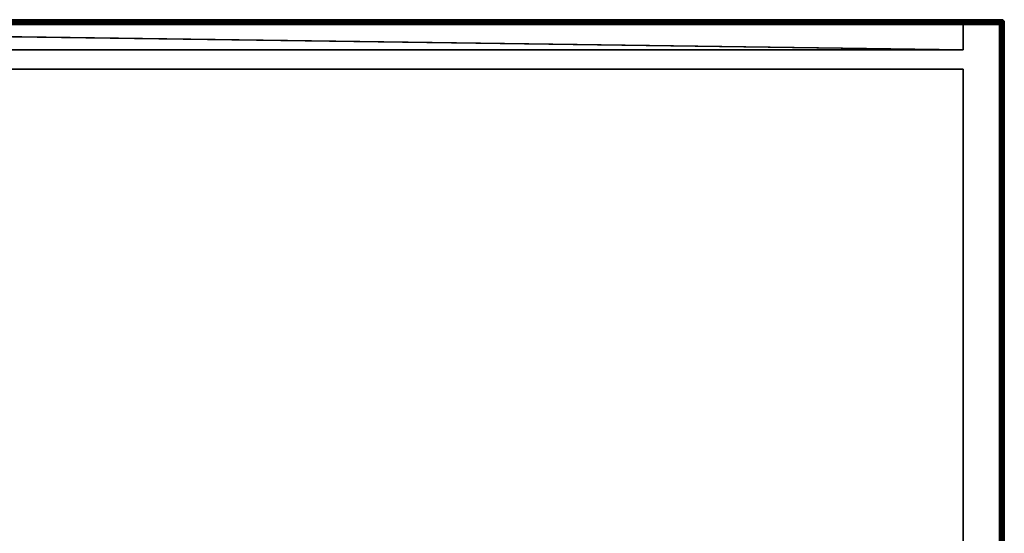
# Model space of a CAD drawing. Header units: millimetres. Extents: x -10 to 800, y -425 to 10.
# Tile 5 of 5: x 393 to 800, y -213 to 0. Entities that reach past the tile are written whole.
import ezdxf

# ---------------------------------------------------------------- set-up
doc = ezdxf.new("R2010")
doc.units = ezdxf.units.MM
doc.header["$MEASUREMENT"] = 0
for name, color, linetype, lineweight in [('0 Misc', 7, 'Continuous', 35), ('10 Raster Images', 7, 'Continuous', 35), ('5 Hatches', 7, 'Continuous', 35)]:
    doc.layers.add(name, color=color, linetype=linetype, lineweight=lineweight)

msp = doc.modelspace()

# ---------------------------------------------------------------- linework, layer by layer
at = {"layer": '0 Misc', "color": 160, "linetype": 'Continuous', "lineweight": 25}
for p, q in [((1, 0, 724.5), (799, 0, 724.5)), ((799, 0, 744.5), (1, 0, 744.5)), ((1, -1, 745.5), (799, -1, 745.5)), ((2, -1, 1), (798, -1, 1)), ((798, -2), (2, -2)), ((784, -1, 15), (16, -1, 15)), ((784, -1, 723.5), (16, -1, 723.5)), ((798, -1, 1), (16, -1, 15)), ((16.16, -1.01, 723.5), (784, -1, 723.5)), ((16.45, -1.11, 723.5), (784, -1, 723.5)), ((16.71, -1.29, 723.5), (784, -1, 723.5)), ((16.89, -1.55, 723.5), (784, -1, 723.5)), ((16.99, -1.84, 723.5), (784, -1, 723.5)), ((17, -2, 723.5), (784, -1, 723.5)), ((17, -2, 723.5), (783.84, -1.01, 723.5)), ((17, -2, 723.5), (783.55, -1.11, 723.5)), ((17, -2, 723.5), (783.29, -1.29, 723.5)), ((17, -2, 723.5), (783.11, -1.55, 723.5)), ((17, -2, 723.5), (783.01, -1.84, 723.5)), ((17, -2, 16), (783, -2, 16)), ((17, -2, 723.5), (783, -2, 723.5)), ((783, -12.5, 723.5), (17, -2, 723.5)), ((783, -2, 723.5), (783, -12.5, 723.5)), ((783, -2, 16), (783, -12.5, 16)), ((783, -2, 16), (783, -2, 723.5)), ((784, -1, 723.5), (784, -1, 15)), ((798, -1, 723.5), (784, -1, 723.5)), ((798, -1, 723.5), (784, -1, 15)), ((784, -1, 15), (798, -1, 1)), ((798, -1, 1), (798, -1, 723.5)), ((798, -398), (798, -2)), ((799, 0, 724.5), (799, 0, 744.5)), ((799, -1, 745.5), (799, -399, 745.5)), ((799, -2, 723.5), (799, -2, 1)), ((799, -2, 1), (799, -398, 1)), ((799, -398, 723.5), (799, -2, 723.5)), ((800, -1, 744.5), (800, -1, 724.5)), ((800, -1, 724.5), (800, -399, 724.5)), ((800, -399, 744.5), (800, -1, 744.5)), ((783, -12.5, 723.5), (17, -12.5, 723.5)), ((17, -12.5, 16), (783, -12.5, 16)), ((783, -12.5, 16), (783, -12.5, 723.5)), ((783, -20.5, 16), (17, -20.5, 16)), ((17, -20.5, 723.5), (783, -20.5, 723.5)), ((783, -20.5, 16), (783, -345, 16)), ((783, -20.5, 723.5), (783, -20.5, 16)), ((783, -20.5, 723.5), (783, -345, 723.5))]:
    msp.add_line(p, q, dxfattribs=at).dxf.unprotected_set("ltscale", 0)
at = {"layer": '0 Misc', "color": 160, "linetype": 'Continuous', "lineweight": 25, "extrusion": (0.654654, 0, 0.755929)}
msp.add_arc((-2, -582.83, 524.59), 1.41, 0, 90, dxfattribs=at).dxf.unprotected_set("ltscale", 0)
at = {"layer": '0 Misc', "color": 160, "linetype": 'Continuous', "lineweight": 25}
for centre, start, end in [((784, -2, 723.5), 90, 180), ((798, -2, 1), 0, 90), ((799, -1, 724.5), 0, 90)]:
    msp.add_arc(centre, 1, start, end, dxfattribs=at).dxf.unprotected_set("ltscale", 0)
at = {"layer": '0 Misc', "color": 160, "linetype": 'Continuous', "lineweight": 25, "extrusion": (-1, 0, 0)}
for centre, start, end in [((2, 1, -798), 180, 270), ((1, 744.5, -799), 90, 180), ((1, 724.5, -799), 180, 270)]:
    msp.add_arc(centre, 1, start, end, dxfattribs=at).dxf.unprotected_set("ltscale", 0)
at = {"layer": '0 Misc', "color": 160, "linetype": 'Continuous', "lineweight": 25, "extrusion": (0, -1, 0)}
for centre, start, end in [((798, 1, 2), 270, 0), ((799, 744.5, 1), 0, 90), ((799, 724.5, 1), 270, 0)]:
    msp.add_arc(centre, 1, start, end, dxfattribs=at).dxf.unprotected_set("ltscale", 0)
at = {"layer": '0 Misc', "color": 160, "linetype": 'Continuous', "lineweight": 25, "extrusion": (0.654654, -0.755929, 0)}
msp.add_arc((603.33, 724.5, 523.82), 1.41, 246.6308, 270, dxfattribs=at).dxf.unprotected_set("ltscale", 0)
at = {"layer": '0 Misc', "color": 160, "linetype": 'Continuous', "lineweight": 25, "extrusion": (0, 0, -1)}
msp.add_arc((-799, -1, -744.5), 1, 90, 180, dxfattribs=at).dxf.unprotected_set("ltscale", 0)
at = {"layer": '0 Misc', "color": 7, "lineweight": 25}
for points, invisible_edges in [([(799, 0, 724.5), (1, -0.08, 724.12), (1, 0, 724.5)], 1), ([(799, 0, 724.5), (799, -0.08, 724.12), (1, -0.08, 724.12)], 12), ([(799, 0, 744.5), (1, -0.08, 744.88), (799, -0.08, 744.88)], 1), ([(799, 0, 744.5), (1, 0, 744.5), (1, -0.08, 744.88)], 12), ([(1, 0, 744.5), (799, 0, 724.5), (1, 0, 724.5)], 1), ([(1, 0, 744.5), (799, 0, 744.5), (799, 0, 724.5)], 12), ([(799, -0.08, 724.12), (1, -0.29, 723.79), (1, -0.08, 724.12)], 1), ([(799, -0.08, 724.12), (799, -0.29, 723.79), (1, -0.29, 723.79)], 12), ([(1, -0.29, 745.21), (799, -0.08, 744.88), (1, -0.08, 744.88)], 1), ([(1, -0.29, 745.21), (799, -0.29, 745.21), (799, -0.08, 744.88)], 12), ([(799, -0.29, 723.79), (1, -0.62, 723.58), (1, -0.29, 723.79)], 1), ([(799, -0.29, 723.79), (799, -0.62, 723.58), (1, -0.62, 723.58)], 12), ([(1, -0.62, 745.42), (799, -0.29, 745.21), (1, -0.29, 745.21)], 1), ([(1, -0.62, 745.42), (799, -0.62, 745.42), (799, -0.29, 745.21)], 12), ([(799, -0.62, 723.58), (2, -1, 723.5), (1, -0.62, 723.58)], 12), ([(1, -1, 745.5), (799, -0.62, 745.42), (1, -0.62, 745.42)], 1), ([(1, -1, 745.5), (799, -1, 745.5), (799, -0.62, 745.42)], 12), ([(1, -399, 745.5), (799, -1, 745.5), (1, -1, 745.5)], 1), ([(1, -399, 745.5), (799, -399, 745.5), (799, -1, 745.5)], 12), ([(799, -0.62, 723.58), (16, -1, 723.5), (2, -1, 723.5)], 12), ([(2, -1, 1), (798, -1.08, 0.62), (2, -1.08, 0.62)], 1), ([(2, -1, 1), (798, -1, 1), (798, -1.08, 0.62)], 12), ([(798, -1.29, 0.29), (2, -1.08, 0.62), (798, -1.08, 0.62)], 1), ([(798, -1.29, 0.29), (2, -1.29, 0.29), (2, -1.08, 0.62)], 12), ([(798, -1.62, 0.08), (2, -1.29, 0.29), (798, -1.29, 0.29)], 1), ([(798, -1.62, 0.08), (2, -1.62, 0.08), (2, -1.29, 0.29)], 12), ([(798, -2), (2, -1.62, 0.08), (798, -1.62, 0.08)], 1), ([(798, -2), (2, -2), (2, -1.62, 0.08)], 12), ([(2, -2), (798, -398), (2, -398)], 1), ([(2, -2), (798, -2), (798, -398)], 12), ([(784, -1, 15), (16, -1, 15), (16.38, -1.08, 15.38)], 1), ([(784, -1, 15), (16.38, -1.08, 15.38), (783.62, -1.08, 15.38)], 1), ([(783.62, -1.08, 15.38), (16.38, -1.08, 15.38), (16.71, -1.29, 15.71)], 1), ([(783.62, -1.08, 15.38), (16.71, -1.29, 15.71), (783.29, -1.29, 15.71)], 1), ([(783.29, -1.29, 15.71), (16.71, -1.29, 15.71), (16.83, -1.44, 15.83)], 1), ([(783.29, -1.29, 15.71), (16.83, -1.44, 15.83), (783.17, -1.44, 15.83)], 1), ([(783.17, -1.44, 15.83), (16.83, -1.44, 15.83), (16.92, -1.62, 15.92)], 1), ([(783.17, -1.44, 15.83), (16.92, -1.62, 15.92), (783.08, -1.62, 15.92)], 1), ([(783.08, -1.62, 15.92), (16.92, -1.62, 15.92), (16.98, -1.8, 15.98)], 1), ([(783.08, -1.62, 15.92), (16.98, -1.8, 15.98), (783.02, -1.8, 15.98)], 1), ([(17, -2, 16), (783.02, -1.8, 15.98), (16.98, -1.8, 15.98)], 2), ([(17, -2, 16), (783, -2, 16), (783.02, -1.8, 15.98)], 12), ([(17, -2, 16), (783, -12.5, 16), (783, -2, 16)], 1), ([(17, -2, 16), (17, -12.5, 16), (783, -12.5, 16)], 12), ([(783, -2, 16), (783, -12.5, 723.5), (783, -2, 723.5)], 1), ([(783, -2, 16), (783, -12.5, 16), (783, -12.5, 723.5)], 12), ([(783.29, -1.29, 15.71), (783.62, -1.08, 723.5), (783.62, -1.08, 15.38)], 2), ([(783.29, -1.29, 15.71), (783.29, -1.29, 723.5), (783.62, -1.08, 723.5)], 12), ([(784, -1, 723.5), (783.62, -1.08, 15.38), (783.62, -1.08, 723.5)], 1), ([(784, -1, 723.5), (784, -1, 15), (783.62, -1.08, 15.38)], 1), ([(799, -0.62, 723.58), (798, -1, 723.5), (784, -1, 723.5)], 12), ([(799, -0.62, 723.58), (799, -1, 723.5), (798, -1, 723.5)], 12), ([(798.25, -1.47, 0.19), (798.11, -1.78, 0.03), (798, -1.55, 0.11)], 1), ([(798, -398), (798.38, -2, 0.08), (798.38, -398, 0.08)], 1), ([(798, -398), (798, -2), (798.38, -2, 0.08)], 12), ([(798.21, -1.1, 0.63), (798.13, -1.28, 0.32), (798.01, -1.13, 0.5)], 1), ([(798.21, -1.1, 0.63), (798.05, -1.02, 0.82), (798.18, -1.02, 0.95)], 12), ([(798.25, -1.47, 0.19), (798.35, -1.7, 0.11), (798.11, -1.78, 0.03)], 12), ([(798.21, -1.1, 0.63), (798.35, -1.24, 0.46), (798.13, -1.28, 0.32)], 12), ([(798.35, -1.24, 0.46), (798.25, -1.47, 0.19), (798.13, -1.28, 0.32)], 1), ([(798.21, -1.1, 0.63), (798.18, -1.02, 0.95), (798.37, -1.1, 0.79)], 1), ([(798.35, -1.24, 0.46), (798.21, -1.1, 0.63), (798.37, -1.1, 0.79)], 12), ([(798.35, -1.24, 0.46), (798.48, -1.43, 0.33), (798.25, -1.47, 0.19)], 12), ([(798.35, -1.7, 0.11), (798.25, -1.47, 0.19), (798.48, -1.43, 0.33)], 12), ([(798.35, -1.24, 0.46), (798.37, -1.1, 0.79), (798.54, -1.24, 0.65)], 1), ([(798.48, -1.43, 0.33), (798.35, -1.24, 0.46), (798.54, -1.24, 0.65)], 12), ([(798.35, -1.7, 0.11), (798.48, -1.43, 0.33), (798.57, -1.66, 0.25)], 1), ([(798.57, -1.66, 0.25), (798.42, -1.95, 0.09), (798.35, -1.7, 0.11)], 1), ([(798.54, -1.24, 0.65), (798.37, -1.1, 0.79), (798.5, -1.13, 0.99)], 12), ([(798.71, -2, 0.29), (798.38, -398, 0.08), (798.38, -2, 0.08)], 1), ([(798.71, -2, 0.29), (798.71, -398, 0.29), (798.38, -398, 0.08)], 12), ([(798.57, -1.66, 0.25), (798.62, -1.91, 0.22), (798.42, -1.95, 0.09)], 12), ([(798.48, -1.43, 0.33), (798.54, -1.24, 0.65), (798.67, -1.43, 0.52)], 1), ([(798.57, -1.66, 0.25), (798.48, -1.43, 0.33), (798.67, -1.43, 0.52)], 12), ([(798.54, -1.24, 0.65), (798.5, -1.13, 0.99), (798.68, -1.28, 0.87)], 1), ([(798.67, -1.43, 0.52), (798.54, -1.24, 0.65), (798.68, -1.28, 0.87)], 12), ([(798.57, -1.66, 0.25), (798.67, -1.43, 0.52), (798.75, -1.66, 0.43)], 1), ([(798.75, -1.66, 0.43), (798.62, -1.91, 0.22), (798.57, -1.66, 0.25)], 1), ([(798.75, -1.66, 0.43), (798.78, -1.91, 0.38), (798.62, -1.91, 0.22)], 12), ([(798.67, -1.43, 0.52), (798.68, -1.28, 0.87), (798.81, -1.47, 0.75)], 1), ([(798.67, -1.43, 0.52), (798.89, -1.7, 0.65), (798.75, -1.66, 0.43)], 1), ([(798.67, -1.43, 0.52), (798.81, -1.47, 0.75), (798.89, -1.7, 0.65)], 12), ([(798.92, -2, 0.62), (798.71, -398, 0.29), (798.71, -2, 0.29)], 1), ([(798.92, -2, 0.62), (798.92, -398, 0.62), (798.71, -398, 0.29)], 12), ([(798.89, -1.7, 0.65), (798.78, -1.91, 0.38), (798.75, -1.66, 0.43)], 1), ([(798.89, -1.7, 0.65), (798.91, -1.95, 0.58), (798.78, -1.91, 0.38)], 12), ([(798.89, -1.55, 1), (798.89, -1.7, 0.65), (798.81, -1.47, 0.75)], 1), ([(798.89, -1.55, 1), (798.97, -1.78, 0.89), (798.89, -1.7, 0.65)], 12), ([(799, -2, 1), (798.92, -398, 0.62), (798.92, -2, 0.62)], 1), ([(799, -2, 1), (799, -398, 1), (798.92, -398, 0.62)], 12), ([(799, 0, 724.5), (799.38, -0.08, 744.5), (799.38, -0.08, 724.5)], 1), ([(799, 0, 724.5), (799, 0, 744.5), (799.38, -0.08, 744.5)], 12), ([(799.38, -1, 723.58), (799, -398, 723.5), (799, -2, 723.5)], 1), ([(799.38, -1, 723.58), (799.38, -399, 723.58), (799, -398, 723.5)], 1), ([(799, -1, 745.5), (799.38, -399, 745.42), (799.38, -1, 745.42)], 1), ([(799, -1, 745.5), (799, -399, 745.5), (799.38, -399, 745.42)], 12), ([(799.3, -0.11, 744.85), (799.05, -0.09, 744.92), (799.09, -0.22, 745.12)], 12), ([(799.05, -0.09, 724.08), (799.34, -0.25, 723.93), (799.09, -0.22, 723.88)], 1), ([(799.05, -0.09, 724.08), (799.3, -0.11, 724.15), (799.34, -0.25, 723.93)], 12), ([(799.34, -0.43, 745.25), (799.09, -0.38, 745.28), (799.05, -0.58, 745.41)], 12), ([(799.09, -0.38, 723.72), (799.3, -0.65, 723.61), (799.05, -0.58, 723.59)], 1), ([(799.34, -0.43, 745.25), (799.05, -0.58, 745.41), (799.3, -0.65, 745.39)], 1), ([(799.3, -0.11, 744.85), (799.09, -0.22, 745.12), (799.34, -0.25, 745.07)], 1), ([(799.34, -0.25, 745.07), (799.09, -0.22, 745.12), (799.09, -0.38, 745.28)], 12), ([(799.34, -0.43, 723.75), (799.09, -0.22, 723.88), (799.34, -0.25, 723.93)], 1), ([(799.34, -0.43, 723.75), (799.09, -0.38, 723.72), (799.09, -0.22, 723.88)], 12), ([(799.34, -0.25, 745.07), (799.09, -0.38, 745.28), (799.34, -0.43, 745.25)], 1), ([(799.09, -0.38, 723.72), (799.34, -0.43, 723.75), (799.3, -0.65, 723.61)], 12), ([(799.45, -0.11, 744.5), (799.22, -0.03, 744.61), (799.3, -0.11, 744.85)], 12), ([(799.53, -0.19, 724.25), (799.22, -0.03, 724.39), (799.45, -0.11, 724.5)], 1), ([(799.53, -0.19, 724.25), (799.3, -0.11, 724.15), (799.22, -0.03, 724.39)], 12), ([(799.53, -0.75, 745.31), (799.3, -0.65, 745.39), (799.22, -0.89, 745.47)], 12), ([(799.3, -0.65, 723.61), (799.45, -1, 723.61), (799.22, -0.89, 723.53)], 1), ([(799.53, -0.75, 745.31), (799.22, -0.89, 745.47), (799.45, -1, 745.39)], 1), ([(799.45, -0.11, 744.5), (799.3, -0.11, 744.85), (799.53, -0.19, 744.75)], 1), ([(799.57, -0.33, 744.98), (799.3, -0.11, 744.85), (799.34, -0.25, 745.07)], 1), ([(799.57, -0.33, 744.98), (799.53, -0.19, 744.75), (799.3, -0.11, 744.85)], 12), ([(799.53, -0.19, 724.25), (799.34, -0.25, 723.93), (799.3, -0.11, 724.15)], 1), ([(799.3, -0.65, 745.39), (799.57, -0.52, 745.17), (799.34, -0.43, 745.25)], 1), ([(799.53, -0.75, 723.69), (799.3, -0.65, 723.61), (799.34, -0.43, 723.75)], 12), ([(799.3, -0.65, 745.39), (799.53, -0.75, 745.31), (799.57, -0.52, 745.17)], 12), ([(799.3, -0.65, 723.61), (799.53, -0.75, 723.69), (799.45, -1, 723.61)], 12), ([(799.53, -0.19, 724.25), (799.57, -0.33, 724.02), (799.34, -0.25, 723.93)], 12), ([(799.34, -0.43, 745.25), (799.57, -0.33, 744.98), (799.34, -0.25, 745.07)], 1), ([(799.34, -0.43, 723.75), (799.34, -0.25, 723.93), (799.57, -0.33, 724.02)], 12), ([(799.34, -0.43, 745.25), (799.57, -0.52, 745.17), (799.57, -0.33, 744.98)], 12), ([(799.34, -0.43, 723.75), (799.57, -0.33, 724.02), (799.57, -0.52, 723.83)], 1), ([(799.53, -0.75, 723.69), (799.34, -0.43, 723.75), (799.57, -0.52, 723.83)], 1), ([(799.71, -0.29, 744.5), (799.38, -0.08, 724.5), (799.38, -0.08, 744.5)], 1), ([(799.71, -0.29, 744.5), (799.71, -0.29, 724.5), (799.38, -0.08, 724.5)], 12), ([(799.71, -399, 723.79), (799.38, -1, 723.58), (799.71, -1, 723.79)], 1), ([(799.71, -399, 723.79), (799.38, -399, 723.58), (799.38, -1, 723.58)], 12), ([(799.38, -1, 745.42), (799.71, -399, 745.21), (799.71, -1, 745.21)], 1), ([(799.38, -1, 745.42), (799.38, -399, 745.42), (799.71, -399, 745.21)], 12), ([(799.57, -0.33, 744.98), (799.72, -0.32, 744.63), (799.53, -0.19, 744.75)], 1), ([(799.76, -0.46, 724.15), (799.53, -0.19, 724.25), (799.72, -0.32, 724.37)], 1), ([(799.76, -0.46, 724.15), (799.57, -0.33, 724.02), (799.53, -0.19, 724.25)], 12), ([(799.76, -0.65, 745.04), (799.57, -0.52, 745.17), (799.53, -0.75, 745.31)], 12), ([(799.72, -0.87, 723.82), (799.53, -0.75, 723.69), (799.57, -0.52, 723.83)], 12), ([(799.76, -0.65, 745.04), (799.53, -0.75, 745.31), (799.72, -0.87, 745.18)], 1), ([(799.57, -0.33, 744.98), (799.76, -0.46, 744.85), (799.72, -0.32, 744.63)], 12), ([(799.57, -0.52, 745.17), (799.76, -0.46, 744.85), (799.57, -0.33, 744.98)], 1), ([(799.76, -0.46, 724.15), (799.57, -0.52, 723.83), (799.57, -0.33, 724.02)], 1), ([(799.57, -0.52, 745.17), (799.76, -0.65, 745.04), (799.76, -0.46, 744.85)], 12), ([(799.76, -0.46, 724.15), (799.76, -0.65, 723.96), (799.57, -0.52, 723.83)], 12), ([(799.72, -0.87, 723.82), (799.57, -0.52, 723.83), (799.76, -0.65, 723.96)], 1), ([(799.92, -0.62, 744.5), (799.71, -0.29, 724.5), (799.71, -0.29, 744.5)], 1), ([(799.92, -0.62, 744.5), (799.92, -0.62, 724.5), (799.71, -0.29, 724.5)], 12), ([(799.92, -399, 724.12), (799.71, -1, 723.79), (799.92, -1, 724.12)], 1), ([(799.92, -399, 724.12), (799.71, -399, 723.79), (799.71, -1, 723.79)], 12), ([(799.71, -1, 745.21), (799.92, -399, 744.88), (799.92, -1, 744.88)], 1), ([(799.71, -1, 745.21), (799.71, -399, 745.21), (799.92, -399, 744.88)], 12), ([(799.76, -0.46, 744.85), (799.87, -0.5, 744.51), (799.72, -0.32, 744.63)], 1), ([(799.9, -0.63, 724.29), (799.72, -0.32, 724.37), (799.87, -0.5, 724.49)], 1), ([(799.9, -0.63, 724.29), (799.76, -0.46, 724.15), (799.72, -0.32, 724.37)], 12), ([(799.9, -0.79, 744.87), (799.76, -0.65, 745.04), (799.72, -0.87, 745.18)], 12), ([(799.87, -0.99, 724), (799.72, -0.87, 723.82), (799.76, -0.65, 723.96)], 12), ([(799.9, -0.79, 744.87), (799.72, -0.87, 745.18), (799.87, -0.99, 745)], 1), ([(799.76, -0.65, 745.04), (799.9, -0.63, 744.71), (799.76, -0.46, 744.85)], 1), ([(799.76, -0.46, 744.85), (799.9, -0.63, 744.71), (799.87, -0.5, 744.51)], 12), ([(799.9, -0.63, 724.29), (799.76, -0.65, 723.96), (799.76, -0.46, 724.15)], 1), ([(799.76, -0.65, 745.04), (799.9, -0.79, 744.87), (799.9, -0.63, 744.71)], 12), ([(799.9, -0.63, 724.29), (799.9, -0.79, 724.13), (799.76, -0.65, 723.96)], 12), ([(799.87, -0.99, 724), (799.76, -0.65, 723.96), (799.9, -0.79, 724.13)], 1), ([(799.9, -0.79, 744.87), (799.98, -0.82, 744.55), (799.9, -0.63, 744.71)], 1), ([(799.9, -0.63, 724.29), (799.98, -0.95, 724.32), (799.9, -0.79, 724.13)], 1), ([(799.9, -0.63, 724.29), (799.98, -0.82, 724.45), (799.98, -0.95, 724.32)], 12), ([(799.9, -0.79, 744.87), (799.98, -0.95, 744.68), (799.98, -0.82, 744.55)], 12), ([(800, -1, 744.5), (799.92, -0.62, 724.5), (799.92, -0.62, 744.5)], 1), ([(800, -1, 744.5), (800, -1, 724.5), (799.92, -0.62, 724.5)], 12), ([(800, -399, 724.5), (799.92, -1, 724.12), (800, -1, 724.5)], 1), ([(800, -399, 724.5), (799.92, -399, 724.12), (799.92, -1, 724.12)], 12), ([(800, -399, 744.5), (799.92, -1, 744.88), (799.92, -399, 744.88)], 1), ([(800, -399, 744.5), (800, -1, 744.5), (799.92, -1, 744.88)], 12), ([(800, -1, 744.5), (800, -399, 724.5), (800, -1, 724.5)], 1), ([(800, -1, 744.5), (800, -399, 744.5), (800, -399, 724.5)], 12), ([(783, -12.5, 16), (17, -12.5, 723.5), (783, -12.5, 723.5)], 1), ([(783, -12.5, 16), (17, -12.5, 16), (17, -12.5, 723.5)], 12), ([(783, -345, 16), (17, -20.5, 16), (17, -345, 16)], 1), ([(783, -345, 16), (783, -20.5, 16), (17, -20.5, 16)], 12), ([(783, -20.5, 723.5), (17, -20.5, 16), (783, -20.5, 16)], 1), ([(783, -20.5, 723.5), (17, -20.5, 723.5), (17, -20.5, 16)], 12), ([(17, -345, 723.5), (783, -20.5, 723.5), (783, -345, 723.5)], 1), ([(17, -345, 723.5), (17, -20.5, 723.5), (783, -20.5, 723.5)], 12), ([(783, -345, 723.5), (783, -20.5, 16), (783, -345, 16)], 1), ([(783, -345, 723.5), (783, -20.5, 723.5), (783, -20.5, 16)], 12)]:
    msp.add_3dface(points, dxfattribs=dict(at, invisible_edges=invisible_edges))
for points in [[(2, -1, 1), (16, -1, 15), (798, -1, 1)], [(784, -1, 723.5), (16, -1, 723.5), (799, -0.62, 723.58)], [(784, -1, 15), (798, -1, 1), (16, -1, 15)], [(784, -1, 723.5), (16.16, -1.01, 723.5), (16, -1, 723.5)], [(16.16, -1.01, 723.5), (784, -1, 723.5), (16.45, -1.11, 723.5)], [(16.45, -1.11, 723.5), (784, -1, 723.5), (16.71, -1.29, 723.5)], [(16.71, -1.29, 723.5), (784, -1, 723.5), (16.89, -1.55, 723.5)], [(16.89, -1.55, 723.5), (784, -1, 723.5), (16.99, -1.84, 723.5)], [(16.99, -1.84, 723.5), (784, -1, 723.5), (17, -2, 723.5)], [(17, -2, 723.5), (784, -1, 723.5), (783.84, -1.01, 723.5)], [(17, -2, 723.5), (783.84, -1.01, 723.5), (783.55, -1.11, 723.5)], [(17, -2, 723.5), (783.55, -1.11, 723.5), (783.29, -1.29, 723.5)], [(17, -2, 723.5), (783.29, -1.29, 723.5), (783.11, -1.55, 723.5)], [(17, -2, 723.5), (783.11, -1.55, 723.5), (783.01, -1.84, 723.5)], [(17, -2, 723.5), (783.01, -1.84, 723.5), (783, -2, 723.5)], [(17, -2, 723.5), (783, -12.5, 723.5), (17, -12.5, 723.5)], [(783, -12.5, 723.5), (17, -2, 723.5), (783, -2, 723.5)], [(783.08, -1.62, 723.5), (783.02, -1.8, 15.98), (783, -2, 723.5)], [(783.02, -1.8, 15.98), (783, -2, 16), (783, -2, 723.5)], [(783.08, -1.62, 723.5), (783.08, -1.62, 15.92), (783.02, -1.8, 15.98)], [(783.17, -1.44, 15.83), (783.08, -1.62, 723.5), (783.29, -1.29, 723.5)], [(783.17, -1.44, 15.83), (783.08, -1.62, 15.92), (783.08, -1.62, 723.5)], [(783.29, -1.29, 15.71), (783.17, -1.44, 15.83), (783.29, -1.29, 723.5)], [(798, -1, 1), (784, -1, 15), (798, -1, 723.5)], [(798, -1, 723.5), (784, -1, 15), (784, -1, 723.5)], [(799, -1, 723.5), (798.19, -1.02, 723.5), (798, -1, 723.5)], [(798.19, -1.02, 723.5), (798.38, -1.08, 1), (798, -1, 1)], [(798, -1, 723.5), (798.19, -1.02, 723.5), (798, -1, 1)], [(798.05, -1.02, 0.82), (798, -1.08, 0.62), (798, -1, 1)], [(798.18, -1.02, 0.95), (798.05, -1.02, 0.82), (798, -1, 1)], [(798.18, -1.02, 0.95), (798, -1, 1), (798.38, -1.08, 1)], [(798.21, -1.1, 0.63), (798, -1.08, 0.62), (798.05, -1.02, 0.82)], [(798.01, -1.13, 0.5), (798, -1.29, 0.29), (798, -1.08, 0.62)], [(798.21, -1.1, 0.63), (798.01, -1.13, 0.5), (798, -1.08, 0.62)], [(798.13, -1.28, 0.32), (798, -1.29, 0.29), (798.01, -1.13, 0.5)], [(798.25, -1.47, 0.19), (798, -1.29, 0.29), (798.13, -1.28, 0.32)], [(798, -1.62, 0.08), (798, -1.29, 0.29), (798, -1.55, 0.11)], [(798, -1.55, 0.11), (798, -1.29, 0.29), (798.25, -1.47, 0.19)], [(798, -1.62, 0.08), (798, -1.55, 0.11), (798.11, -1.78, 0.03)], [(798, -1.62, 0.08), (798.11, -1.78, 0.03), (798, -2)], [(798.11, -1.78, 0.03), (798.38, -2, 0.08), (798, -2)], [(798.35, -1.7, 0.11), (798.42, -1.95, 0.09), (798.11, -1.78, 0.03)], [(798.42, -1.95, 0.09), (798.38, -2, 0.08), (798.11, -1.78, 0.03)], [(798.38, -1.08, 1), (798.37, -1.1, 0.79), (798.18, -1.02, 0.95)], [(799, -1, 723.5), (798.38, -1.08, 723.5), (798.19, -1.02, 723.5)], [(798.38, -1.08, 723.5), (798.38, -1.08, 1), (798.19, -1.02, 723.5)], [(798.37, -1.1, 0.79), (798.38, -1.08, 1), (798.5, -1.13, 0.99)], [(799, -1, 723.5), (798.85, -1.15, 723.51), (798.38, -1.08, 723.5)], [(798.38, -1.08, 723.5), (798.85, -1.15, 723.51), (798.56, -1.17, 723.51)], [(798.71, -1.29, 1), (798.38, -1.08, 1), (798.56, -1.17, 723.51)], [(798.56, -1.17, 723.51), (798.38, -1.08, 1), (798.38, -1.08, 723.5)], [(798.71, -1.29, 1), (798.5, -1.13, 0.99), (798.38, -1.08, 1)], [(798.62, -1.91, 0.22), (798.71, -2, 0.29), (798.38, -2, 0.08)], [(798.42, -1.95, 0.09), (798.62, -1.91, 0.22), (798.38, -2, 0.08)], [(798.71, -1.29, 1), (798.68, -1.28, 0.87), (798.5, -1.13, 0.99)], [(798.56, -1.17, 723.51), (798.85, -1.15, 723.51), (798.71, -1.29, 723.54)], [(798.71, -1.29, 1), (798.56, -1.17, 723.51), (798.71, -1.29, 723.54)], [(798.62, -1.91, 0.22), (798.78, -1.91, 0.38), (798.71, -2, 0.29)], [(798.81, -1.47, 0.75), (798.68, -1.28, 0.87), (798.71, -1.29, 1)], [(798.71, -1.29, 723.54), (798.85, -1.15, 723.51), (798.83, -1.44, 723.51)], [(798.83, -1.44, 723.51), (798.92, -1.62, 1), (798.71, -1.29, 1)], [(798.71, -1.29, 723.54), (798.83, -1.44, 723.51), (798.71, -1.29, 1)], [(798.89, -1.55, 1), (798.81, -1.47, 0.75), (798.71, -1.29, 1)], [(798.92, -1.62, 1), (798.89, -1.55, 1), (798.71, -1.29, 1)], [(798.71, -2, 0.29), (798.78, -1.91, 0.38), (798.91, -1.95, 0.58)], [(798.71, -2, 0.29), (798.91, -1.95, 0.58), (798.92, -2, 0.62)], [(798.85, -1.15, 723.51), (798.92, -1.62, 723.5), (798.83, -1.44, 723.51)], [(798.83, -1.44, 723.51), (798.92, -1.62, 723.5), (798.92, -1.62, 1)], [(799, -1, 723.5), (798.92, -1.62, 723.5), (798.85, -1.15, 723.51)], [(798.92, -1.62, 1), (798.97, -1.78, 0.89), (798.89, -1.55, 1)], [(798.97, -1.78, 0.89), (798.92, -2, 0.62), (798.89, -1.7, 0.65)], [(798.91, -1.95, 0.58), (798.89, -1.7, 0.65), (798.92, -2, 0.62)], [(798.98, -1.81, 723.5), (798.92, -1.62, 723.5), (799, -1, 723.5)], [(798.92, -1.62, 1), (798.92, -1.62, 723.5), (798.98, -1.81, 723.5)], [(799, -2, 1), (798.92, -1.62, 1), (798.98, -1.81, 723.5)], [(798.92, -1.62, 1), (799, -2, 1), (798.97, -1.78, 0.89)], [(798.97, -1.78, 0.89), (799, -2, 1), (798.92, -2, 0.62)], [(798.98, -1.81, 723.5), (799, -1, 723.5), (799, -2, 723.5)], [(799, -2, 723.5), (799, -2, 1), (798.98, -1.81, 723.5)], [(799.38, -0.08, 744.5), (799, 0, 744.5), (799.22, -0.03, 744.61)], [(799.22, -0.03, 744.61), (799, 0, 744.5), (799, -0.08, 744.88)], [(799, 0, 724.5), (799.22, -0.03, 724.39), (799, -0.08, 724.12)], [(799, 0, 724.5), (799.38, -0.08, 724.5), (799.22, -0.03, 724.39)], [(799.22, -0.03, 744.61), (799, -0.08, 744.88), (799.3, -0.11, 744.85)], [(799.22, -0.03, 724.39), (799.05, -0.09, 724.08), (799, -0.08, 724.12)], [(799.05, -0.09, 744.92), (799.3, -0.11, 744.85), (799, -0.08, 744.88)], [(799, -0.29, 745.21), (799.05, -0.09, 744.92), (799, -0.08, 744.88)], [(799.09, -0.22, 723.88), (799, -0.08, 724.12), (799.05, -0.09, 724.08)], [(799.09, -0.22, 723.88), (799, -0.29, 723.79), (799, -0.08, 724.12)], [(799, -0.29, 745.21), (799.09, -0.22, 745.12), (799.05, -0.09, 744.92)], [(799.09, -0.38, 745.28), (799.09, -0.22, 745.12), (799, -0.29, 745.21)], [(799.09, -0.38, 723.72), (799, -0.29, 723.79), (799.09, -0.22, 723.88)], [(799.09, -0.38, 745.28), (799, -0.29, 745.21), (799, -0.62, 745.42)], [(799.05, -0.58, 723.59), (799, -0.62, 723.58), (799, -0.29, 723.79)], [(799.09, -0.38, 723.72), (799.05, -0.58, 723.59), (799, -0.29, 723.79)], [(799.05, -0.58, 745.41), (799.09, -0.38, 745.28), (799, -0.62, 745.42)], [(799.05, -0.58, 745.41), (799, -0.62, 745.42), (799.22, -0.89, 745.47)], [(799.05, -0.58, 723.59), (799.3, -0.65, 723.61), (799, -0.62, 723.58)], [(799.22, -0.89, 745.47), (799, -0.62, 745.42), (799, -1, 745.5)], [(799, -0.62, 723.58), (799.22, -0.89, 723.53), (799, -1, 723.5)], [(799, -0.62, 723.58), (799.3, -0.65, 723.61), (799.22, -0.89, 723.53)], [(799.38, -1, 745.42), (799.22, -0.89, 745.47), (799, -1, 745.5)], [(799.22, -0.89, 723.53), (799.38, -1, 723.58), (799, -1, 723.5)], [(799, -2, 723.5), (799, -1, 723.5), (799.38, -1, 723.58)], [(799.05, -0.09, 724.08), (799.22, -0.03, 724.39), (799.3, -0.11, 724.15)], [(799.3, -0.65, 745.39), (799.05, -0.58, 745.41), (799.22, -0.89, 745.47)], [(799.38, -0.08, 744.5), (799.22, -0.03, 744.61), (799.45, -0.11, 744.5)], [(799.22, -0.03, 724.39), (799.38, -0.08, 724.5), (799.45, -0.11, 724.5)], [(799.38, -1, 745.42), (799.45, -1, 745.39), (799.22, -0.89, 745.47)], [(799.45, -1, 723.61), (799.38, -1, 723.58), (799.22, -0.89, 723.53)], [(799.38, -0.08, 744.5), (799.45, -0.11, 744.5), (799.71, -0.29, 744.5)], [(799.45, -0.11, 724.5), (799.38, -0.08, 724.5), (799.71, -0.29, 724.5)], [(799.38, -1, 745.42), (799.71, -1, 745.21), (799.45, -1, 745.39)], [(799.45, -1, 723.61), (799.71, -1, 723.79), (799.38, -1, 723.58)], [(799.45, -0.11, 744.5), (799.53, -0.19, 744.75), (799.71, -0.29, 744.5)], [(799.53, -0.19, 724.25), (799.45, -0.11, 724.5), (799.71, -0.29, 724.5)], [(799.45, -1, 745.39), (799.71, -1, 745.21), (799.53, -0.75, 745.31)], [(799.53, -0.75, 723.69), (799.71, -1, 723.79), (799.45, -1, 723.61)], [(799.53, -0.19, 744.75), (799.72, -0.32, 744.63), (799.71, -0.29, 744.5)], [(799.53, -0.19, 724.25), (799.71, -0.29, 724.5), (799.72, -0.32, 724.37)], [(799.53, -0.75, 745.31), (799.71, -1, 745.21), (799.72, -0.87, 745.18)], [(799.71, -1, 723.79), (799.53, -0.75, 723.69), (799.72, -0.87, 723.82)], [(799.71, -0.29, 744.5), (799.87, -0.5, 744.51), (799.92, -0.62, 744.5)], [(799.71, -0.29, 744.5), (799.72, -0.32, 744.63), (799.87, -0.5, 744.51)], [(799.87, -0.5, 724.49), (799.72, -0.32, 724.37), (799.71, -0.29, 724.5)], [(799.92, -0.62, 724.5), (799.87, -0.5, 724.49), (799.71, -0.29, 724.5)], [(799.72, -0.87, 745.18), (799.71, -1, 745.21), (799.87, -0.99, 745)], [(799.87, -0.99, 724), (799.71, -1, 723.79), (799.72, -0.87, 723.82)], [(799.87, -0.99, 745), (799.71, -1, 745.21), (799.92, -1, 744.88)], [(799.71, -1, 723.79), (799.87, -0.99, 724), (799.92, -1, 724.12)], [(799.9, -0.63, 744.71), (799.92, -0.62, 744.5), (799.87, -0.5, 744.51)], [(799.92, -0.62, 724.5), (799.9, -0.63, 724.29), (799.87, -0.5, 724.49)], [(799.9, -0.79, 744.87), (799.87, -0.99, 745), (799.92, -1, 744.88)], [(799.9, -0.79, 724.13), (799.92, -1, 724.12), (799.87, -0.99, 724)], [(799.92, -0.62, 744.5), (799.9, -0.63, 744.71), (799.98, -0.82, 744.55)], [(799.98, -0.82, 724.45), (799.9, -0.63, 724.29), (799.92, -0.62, 724.5)], [(799.9, -0.79, 744.87), (799.92, -1, 744.88), (799.98, -0.95, 744.68)], [(799.9, -0.79, 724.13), (799.98, -0.95, 724.32), (799.92, -1, 724.12)], [(799.98, -0.82, 744.55), (800, -1, 744.5), (799.92, -0.62, 744.5)], [(799.92, -0.62, 724.5), (800, -1, 724.5), (799.98, -0.82, 724.45)], [(799.98, -0.95, 744.68), (799.92, -1, 744.88), (800, -1, 744.5)], [(799.98, -0.95, 724.32), (800, -1, 724.5), (799.92, -1, 724.12)], [(799.98, -0.82, 744.55), (799.98, -0.95, 744.68), (800, -1, 744.5)], [(799.98, -0.82, 724.45), (800, -1, 724.5), (799.98, -0.95, 724.32)]]:
    msp.add_3dface(points, dxfattribs=at)
at = {"layer": '10 Raster Images', "color": 160, "linetype": 'Continuous', "lineweight": 25}
for p, q in [((2, -1, 1), (798, -1, 1)), ((784, -1, 15), (16, -1, 15)), ((784, -1, 723.5), (16, -1, 723.5)), ((783, -2, 723.5), (783.01, -1.84, 723.5)), ((783, -12.5, 723.5), (783, -2, 723.5)), ((783.01, -1.84, 723.5), (783.11, -1.55, 723.5)), ((783.11, -1.55, 723.5), (783.29, -1.29, 723.5)), ((783.29, -1.29, 723.5), (783.55, -1.11, 723.5)), ((783.55, -1.11, 723.5), (783.84, -1.01, 723.5)), ((783.84, -1.01, 723.5), (784, -1, 723.5)), ((798, -1, 723.5), (784, -1, 723.5)), ((784, -1, 723.5), (784, -1, 15)), ((798, -1, 1), (798, -1, 723.5)), ((17, -12.5, 723.5), (783, -12.5, 723.5))]:
    msp.add_line(p, q, dxfattribs=at).dxf.unprotected_set("ltscale", 0)
at = {"layer": '5 Hatches', "color": 7, "lineweight": 25}
for points, invisible_edges in [([(799, -2, 723.5), (799, -398, 1), (799, -2, 1)], 1), ([(799, -2, 723.5), (799, -398, 723.5), (799, -398, 1)], 12)]:
    msp.add_3dface(points, dxfattribs=dict(at, invisible_edges=invisible_edges))

doc.saveas('drawing.dxf')
